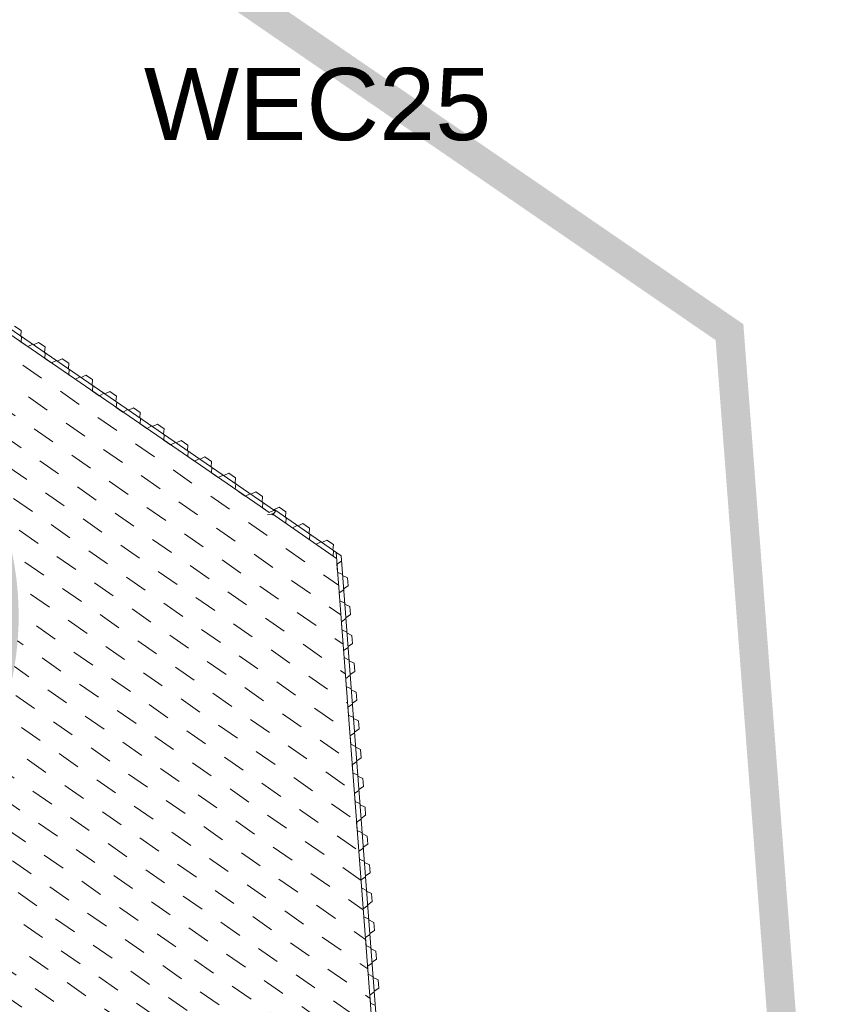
# Model space of a CAD drawing. Header units: metres. Extents: x 68442 to 71740, y 407111 to 411160.
# Tile 58 of 186: x 70335 to 70363, y 407643 to 407677. Entities that reach past the tile are written whole.
import ezdxf

# ---------------------------------------------------------------- set-up
doc = ezdxf.new("R2010")
doc.units = ezdxf.units.M
doc.linetypes.add('XX-CENTER', pattern=[8, 5, -1, 1, -1])
doc.layers.get('0').update_dxf_attribs({"lineweight": 0})
doc.layers.add('MACG_alg_werkgrens', color=3, linetype='XX-CENTER', lineweight=0)
doc.layers.add('MACG_n_inr_damwand', color=1, linetype='Continuous', lineweight=0, plot=False, transparency=0.8)
doc.layers.add('MACG_n_vhr_arc_gravel', color=34, linetype='Continuous', lineweight=0, transparency=0.8)
doc.layers.add('MACG_n_vhr_arc_preassembly_13.5', color=6, linetype='Continuous', lineweight=0, transparency=0.8)
doc.styles.add('Arial', font='arial.ttf')

msp = doc.modelspace()

# ---------------------------------------------------------------- hatches: boundary and pattern name
at = {"layer": 'MACG_n_vhr_arc_gravel'}
h = msp.add_hatch(dxfattribs=at)
h.set_pattern_fill('GOST_GLASS', color=256, scale=0.2, angle=520.0858654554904, style=0)
h.set_pattern_definition([(273.2199345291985, (35012.68432001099, 204126.8092470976), (-0.5653514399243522, -0.6327540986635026), [0.4999999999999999, -0.7]), (273.2199345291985, (35012.54298217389, 204126.6510585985), (-0.5653514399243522, -0.6327540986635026), [0.2, -0.9999999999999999]), (273.2199345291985, (35012.84250851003, 204126.6679092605), (-0.5653514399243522, -0.6327540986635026), [0.2, -0.9999999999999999])])
h.paths.add_polyline_path([(70025.25061277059, 408271.4519929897, -0.4126200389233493), (70016.48605693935, 408267.7356093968, -0.4158088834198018), (70012.74938722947, 408276.5480071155), (70009.04532040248, 408278.0579372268, 0.4158088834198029), (70014.9963129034, 408264.0233778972, 0.4126200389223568), (70028.95467959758, 408269.9420628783)])
h.paths.add_polyline_path([(70023.00368709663, 408283.976622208, 0.4126200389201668), (70009.04532040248, 408278.0579372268), (70012.74938722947, 408276.5480071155, -0.4126200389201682), (70021.51394306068, 408280.2643907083, -0.4158088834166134), (70025.25061277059, 408271.4519929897), (70028.95467959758, 408269.9420628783, 0.4158088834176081)])
h.paths.add_polyline_path([(69961.00368709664, 407918.976622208, 1), (69952.99631290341, 407899.0233778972, 1)])
h.paths.add_polyline_path([(69954.48605693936, 407902.7356093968, -1), (69959.5139430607, 407915.2643907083, -1)], flags=16)
h.paths.add_polyline_path([(70328.00368709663, 407665.976622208, 1), (70319.9963129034, 407646.0233778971, 1)])
h.paths.add_polyline_path([(70321.48605693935, 407649.7356093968, -1), (70326.51394306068, 407662.2643907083, -1)], flags=16)
h.paths.add_polyline_path([(70683.99631290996, 407395.0233778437, 1), (70692.00368710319, 407414.9766221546, 1)])
h.paths.add_polyline_path([(70690.51394306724, 407411.2643906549, -1), (70685.48605694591, 407398.7356093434, -1)], flags=16)
at = {"layer": 'MACG_n_vhr_arc_preassembly_13.5'}
h = msp.add_hatch(dxfattribs=at)
h.set_pattern_fill('DASH', color=256, scale=0.4999999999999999, angle=145.1076404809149)
h.set_pattern_definition([(145.1076404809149, (69982.3729599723, 409427.9198574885), (-1.105110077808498, -0.1970021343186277), [0.7937499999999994, -0.7937499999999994])])
edge = h.paths.add_edge_path()
edge.add_line((70331.90452269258, 407667.4964606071), (70345.76151491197, 407657.9876553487))
edge.add_line((70345.76151491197, 407657.9876553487), (70348.20272378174, 407625.9143582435))
edge.add_line((70348.20272378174, 407625.9143582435), (70329.33655968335, 407638.8539135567))
edge.add_line((70329.33655968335, 407638.8539135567), (70327.8341342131, 407636.6719954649))
edge.add_line((70327.8341342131, 407636.6719954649), (70325.78893575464, 407637.2283388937))
edge.add_line((70325.78893575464, 407637.2283388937), (70315.81964719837, 407644.0913086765))
edge.add_line((70315.81964719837, 407644.0913086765), (70318.00219252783, 407647.0787442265))
edge.add_arc((70324.00000000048, 407656.000000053), 10.75000000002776, 236.0868508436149, 415.5146087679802)
edge.add_line((70330.08660796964, 407664.8609087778), (70331.90452269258, 407667.4964606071))

# ---------------------------------------------------------------- linework, layer by layer
at = {"layer": 'MACG_alg_werkgrens', "ltscale": 10, "const_width": 1, "flags": 128}
msp.add_lwpolyline([(70449.75110675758, 408032.1633783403), (70449.75110675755, 408032.1633783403), (70437.26048521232, 408048.5572528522), (70414.44587033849, 408089.5122830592, -0.3740079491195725), (70400.2751223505, 408120.1932555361), (70381.12097562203, 408153.5326421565), (70372.26820272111, 408163.828134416), (70353.31811253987, 408204.8643820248), (70334.342093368, 408247.8170675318), (70308.21320106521, 408318.3969412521), (70297.48713468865, 408362.1681038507), (70288.88943451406, 408397.157071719), (70280.29064605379, 408432.1504684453), (70275.14318162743, 408459.9219435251), (70272.2676514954, 408479.5770818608), (70270.83632342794, 408507.8917170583), (70305.355600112, 408513.0465303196), (70308.93154252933, 408516.5280840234), (70286.13218470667, 408539.9455572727), (70289.5593152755, 408543.5007397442), (70271.34913274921, 408561.0550210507), (70272.8871239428, 408576.3558702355), (70305.69238196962, 408609.8626763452), (70303.11734974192, 408628.630869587), (70214.72886190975, 408626.4760833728, 0.4080166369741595), (70190.07242361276, 408599.7292228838), (70194.78208024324, 408539.542693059), (70180.57079415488, 408538.4306455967), (70173.02254888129, 408540.3201672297), (70162.75351299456, 408538.2492608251), (70123.20918804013, 408526.0587549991), (70117.39426621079, 408545.2623385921), (70096.49411893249, 408538.739595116), (70089.02535606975, 408536.4086630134), (70069.32629613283, 408530.2607678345), (70064.97024913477, 408530.2607678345), (70064.97024913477, 408530.2607678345), (70032.38618621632, 408502.9950407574), (70024.17786809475, 408496.5580130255), (70024.78257151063, 408494.3313443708), (70030.87327414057, 408475.1776058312), (70040.42376762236, 408478.2872595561), (70065.28792333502, 408399.0103102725, -0.1691891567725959), (70062.0264933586, 408359.7042912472), (70044.78462821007, 408334.6818010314), (70029.70755659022, 408312.800996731), (70025.15136123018, 408301.656749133), (70055.07869391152, 408289.6466874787), (70035.99033770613, 408242.0505468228), (69983.2055865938, 408225.9411914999), (69958.71626459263, 408190.4593330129), (69928.80971364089, 408147.1286108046), (69891.67128866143, 408088.6347437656), (69874.64430954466, 408051.7656010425), (69867.2066074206, 408035.6604716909), (69868.16571414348, 408034.5831561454), (69864.0029041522, 408016.6150950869), (69863.57335342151, 408003.3219932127), (69866.17064026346, 407986.3930651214), (69870.82333869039, 407973.5788945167), (69882.91845645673, 407954.8838963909), (69901.66460463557, 407941.3265500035), (69931.14259833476, 407921.2352215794), (69949.41731141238, 407947.8060080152), (69991.67407793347, 407918.7944963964), (69995.1381627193, 407873.290241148), (70296.88051777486, 407665.4229260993), (70317.09395003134, 407694.8507533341), (70359.37042756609, 407665.8257020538), (70362.8613115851, 407619.9694117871), (70630.24951106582, 407435.7683337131), (70660.42102212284, 407415.0030920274), (70680.43624065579, 407444.1423488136), (70722.7127250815, 407415.1172927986), (70726.16602174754, 407369.7547504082), (70746.39925749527, 407355.8294272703), (70860.01185092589, 407276.9704884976), (70923.64004013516, 407234.3389516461), (70930.5104106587, 407230.9367803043), (70942.35951445, 407225.0691664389), (70957.54767673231, 407221.5277558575), (70971.47139689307, 407218.2811741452), (70982.06287768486, 407217.8718223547), (70996.88600269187, 407217.2989210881), (71015.50683534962, 407220.0972002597), (71035.84313828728, 407226.7924908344, -0.7887954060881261), (71046.43386792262, 407275.7437750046), (71049.35235868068, 407277.9932507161), (71063.78109042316, 407306.5844286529), (71073.04640867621, 407323.9202346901), (71078.98607906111, 407335.0336115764), (71087.07517371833, 407350.1686530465), (71114.98088640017, 407403.7632056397), (71133.43641257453, 407394.2534076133), (71179.71403256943, 407483.0871223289), (71218.76709513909, 407558.8768306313), (71211.95859449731, 407562.3851275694), (71175.7283685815, 407577.3559038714), (71153.87343005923, 407584.7105484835), (71134.0260489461, 407590.4397925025), (71112.74362180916, 407597.5372811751), (71091.53068340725, 407605.7138318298), (71060.72380642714, 407614.3893594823, -0.09505046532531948), (71052.71617339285, 407619.8681444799), (71041.84495613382, 407625.0202977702), (70995.12877170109, 407648.7943905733), (70996.50650999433, 407651.40855385), (70889.07246311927, 407707.5680870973), (70786.37390005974, 407761.3273349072), (70748.98648092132, 407780.8212032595), (70719.81421827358, 407796.4042449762, -0.291353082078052), (70694.99764102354, 407808.6224554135), (70652.20813681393, 407834.4862569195), (70644.45371665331, 407840.4785463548), (70647.4079245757, 407845.652540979), (70642.7404464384, 407848.8108733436), (70629.04274281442, 407859.3464945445), (70617.42981923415, 407868.2786022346), (70606.96843393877, 407876.3250015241), (70598.63475945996, 407882.7348669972), (70585.64954915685, 407892.7224722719), (70579.80015498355, 407897.7450808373), (70571.58550420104, 407905.1730551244), (70565.00664071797, 407911.1218933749), (70557.9042961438, 407917.5440815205), (70552.79575541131, 407922.1634025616), (70546.41774176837, 407927.9306253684), (70536.50879281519, 407936.8906432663), (70533.55281725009, 407939.8856780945), (70527.42949635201, 407946.0899104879), (70518.81236445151, 407954.8209062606), (70511.8892848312, 407961.8354651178), (70505.06073812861, 407968.7542419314), (70496.2891799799, 407977.6417044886), (70489.38621941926, 407985.103766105), (70479.29453818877, 408002.8813538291), (70473.93067682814, 408010.0628518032), (70469.69425676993, 408015.7348556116), (70464.14947176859, 408023.1585863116), (70460.15701543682, 408028.4857620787), (70449.75110675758, 408032.1633783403)], format="xyb", dxfattribs=at)
at = {"layer": 'MACG_n_inr_damwand'}
for p, q in [((70320.72179452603, 407675.3781198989), (70343.6489461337, 407659.6298819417)), ((70320.86862336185, 407675.0770880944), (70343.3026501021, 407659.6670164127)), ((70334.61033654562, 407666.0376222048), (70334.8411322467, 407665.8790872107)), ((70334.8411322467, 407665.8790872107), (70334.82627324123, 407665.6896691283)), ((70334.82627324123, 407665.6896691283), (70334.83863729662, 407665.6811761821)), ((70334.85100135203, 407665.672683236), (70334.83614234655, 407665.4832651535)), ((70334.83863729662, 407665.6811761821), (70334.85100135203, 407665.672683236)), ((70334.83614234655, 407665.4832651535), (70335.0669380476, 407665.3247301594)), ((70335.0669380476, 407665.3247301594), (70335.23840842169, 407665.4065709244)), ((70335.23840842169, 407665.4065709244), (70335.26313653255, 407665.3895850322)), ((70335.26313653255, 407665.3895850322), (70335.43460690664, 407665.4714257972)), ((70335.43460690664, 407665.4714257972), (70335.66540260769, 407665.3128908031)), ((70335.66540260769, 407665.3128908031), (70335.65054360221, 407665.1234727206)), ((70335.65054360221, 407665.1234727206), (70335.6629076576, 407665.1149797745)), ((70335.67527171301, 407665.1064868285), (70335.66041270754, 407664.9170687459)), ((70335.66041270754, 407664.9170687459), (70335.89120840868, 407664.7585337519)), ((70335.6629076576, 407665.1149797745), (70335.67527171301, 407665.1064868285)), ((70336.08740689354, 407664.8233886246), (70336.25887726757, 407664.9052293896)), ((70336.25887726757, 407664.9052293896), (70336.48967296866, 407664.7466943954)), ((70335.89120840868, 407664.7585337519), (70336.06267878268, 407664.8403745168)), ((70336.06267878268, 407664.8403745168), (70336.08740689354, 407664.8233886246)), ((70336.48967296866, 407664.7466943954), (70336.47481396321, 407664.557276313)), ((70336.47481396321, 407664.557276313), (70336.48717801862, 407664.5487833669)), ((70336.49954207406, 407664.5402904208), (70336.48468306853, 407664.3508723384)), ((70336.48717801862, 407664.5487833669), (70336.49954207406, 407664.5402904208)), ((70336.48468306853, 407664.3508723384), (70336.71547876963, 407664.1923373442)), ((70336.71547876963, 407664.1923373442), (70336.8869491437, 407664.2741781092)), ((70336.8869491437, 407664.2741781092), (70336.9116772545, 407664.257192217)), ((70336.9116772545, 407664.257192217), (70337.08314762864, 407664.3390329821)), ((70337.08314762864, 407664.3390329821), (70337.31394332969, 407664.1804979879)), ((70337.31394332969, 407664.1804979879), (70337.29908432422, 407663.9910799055)), ((70337.29908432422, 407663.9910799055), (70337.31144837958, 407663.9825869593)), ((70337.32381243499, 407663.9740940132), (70337.30895342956, 407663.7846759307)), ((70337.31144837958, 407663.9825869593), (70337.32381243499, 407663.9740940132)), ((70337.30895342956, 407663.7846759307), (70337.53974913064, 407663.6261409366)), ((70337.53974913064, 407663.6261409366), (70337.71121950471, 407663.7079817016)), ((70337.71121950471, 407663.7079817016), (70337.73594761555, 407663.6909958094)), ((70337.73594761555, 407663.6909958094), (70337.90741798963, 407663.7728365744)), ((70337.90741798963, 407663.7728365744), (70338.13821369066, 407663.6143015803)), ((70338.13821369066, 407663.6143015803), (70338.12335468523, 407663.4248834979)), ((70338.12335468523, 407663.4248834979), (70338.13571874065, 407663.4163905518)), ((70338.148082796, 407663.4078976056), (70338.13322379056, 407663.2184795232)), ((70338.13322379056, 407663.2184795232), (70338.36401949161, 407663.0599445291)), ((70338.13571874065, 407663.4163905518), (70338.148082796, 407663.4078976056)), ((70338.56021797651, 407663.1247994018), (70338.73168835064, 407663.2066401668)), ((70338.73168835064, 407663.2066401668), (70338.96248405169, 407663.0481051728)), ((70338.36401949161, 407663.0599445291), (70338.53548986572, 407663.1417852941)), ((70338.53548986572, 407663.1417852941), (70338.56021797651, 407663.1247994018)), ((70338.96248405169, 407663.0481051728), (70338.94762504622, 407662.8586870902)), ((70338.94762504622, 407662.8586870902), (70338.95998910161, 407662.8501941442)), ((70338.9723531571, 407662.8417011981), (70338.95749415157, 407662.6522831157)), ((70338.95998910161, 407662.8501941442), (70338.9723531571, 407662.8417011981)), ((70338.95749415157, 407662.6522831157), (70339.18828985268, 407662.4937481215)), ((70339.18828985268, 407662.4937481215), (70339.35976022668, 407662.5755888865)), ((70339.35976022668, 407662.5755888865), (70339.38448833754, 407662.5586029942)), ((70339.38448833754, 407662.5586029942), (70339.5559587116, 407662.6404437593)), ((70339.5559587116, 407662.6404437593), (70339.78675441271, 407662.4819087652)), ((70339.78675441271, 407662.4819087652), (70339.77189540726, 407662.2924906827)), ((70339.77189540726, 407662.2924906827), (70339.78425946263, 407662.2839977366)), ((70339.79662351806, 407662.2755047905), (70339.78176451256, 407662.086086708)), ((70339.78425946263, 407662.2839977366), (70339.79662351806, 407662.2755047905)), ((70339.78176451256, 407662.086086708), (70340.01256021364, 407661.9275517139)), ((70340.01256021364, 407661.9275517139), (70340.18403058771, 407662.0093924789)), ((70340.18403058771, 407662.0093924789), (70340.20875869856, 407661.9924065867)), ((70340.20875869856, 407661.9924065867), (70340.38022907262, 407662.0742473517)), ((70340.38022907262, 407662.0742473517), (70340.6110247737, 407661.9157123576)), ((70340.6110247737, 407661.9157123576), (70340.59616576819, 407661.7262942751)), ((70340.59616576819, 407661.7262942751), (70340.60852982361, 407661.717801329)), ((70340.62089387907, 407661.7093083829), (70340.60603487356, 407661.5198903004)), ((70340.60603487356, 407661.5198903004), (70340.83683057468, 407661.3613553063)), ((70340.60852982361, 407661.717801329), (70340.62089387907, 407661.7093083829)), ((70340.83683057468, 407661.3613553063), (70341.00830094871, 407661.4431960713)), ((70341.00830094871, 407661.4431960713), (70341.03302905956, 407661.4262101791)), ((70341.03302905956, 407661.4262101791), (70341.20449943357, 407661.508050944)), ((70341.20449943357, 407661.508050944), (70341.43529513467, 407661.3495159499)), ((70341.43529513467, 407661.3495159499), (70341.42043612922, 407661.1600978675)), ((70341.42043612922, 407661.1600978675), (70341.43280018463, 407661.1516049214)), ((70341.44516424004, 407661.1431119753), (70341.43030523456, 407660.9536938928)), ((70341.43280018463, 407661.1516049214), (70341.44516424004, 407661.1431119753)), ((70341.43030523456, 407660.9536938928), (70341.66110093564, 407660.7951588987)), ((70341.66110093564, 407660.7951588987), (70341.83257130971, 407660.8769996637)), ((70341.83257130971, 407660.8769996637), (70341.85729942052, 407660.8600137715)), ((70341.85729942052, 407660.8600137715), (70342.0287697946, 407660.9418545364)), ((70342.0287697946, 407660.9418545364), (70342.25956549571, 407660.7833195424)), ((70342.25956549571, 407660.7833195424), (70342.24470649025, 407660.5939014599)), ((70342.24470649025, 407660.5939014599), (70342.25707054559, 407660.5854085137)), ((70342.26943460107, 407660.5769155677), (70342.25457559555, 407660.3874974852)), ((70342.25707054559, 407660.5854085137), (70342.26943460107, 407660.5769155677)), ((70342.37118699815, 407660.3074007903), (70342.60198269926, 407660.1488657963)), ((70342.60198269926, 407660.1488657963), (70342.77345307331, 407660.2307065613)), ((70342.77345307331, 407660.2307065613), (70342.79818118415, 407660.213720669)), ((70342.79818118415, 407660.213720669), (70342.9696515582, 407660.2955614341)), ((70342.9696515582, 407660.2955614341), (70343.20044725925, 407660.1370264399)), ((70343.20044725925, 407660.1370264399), (70343.18558825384, 407659.9476083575)), ((70343.18558825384, 407659.9476083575), (70343.19795230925, 407659.9391154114)), ((70343.21031636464, 407659.9306224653), (70343.19545735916, 407659.7412043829)), ((70343.19545735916, 407659.7412043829), (70343.42625306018, 407659.5826693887)), ((70343.19795230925, 407659.9391154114), (70343.21031636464, 407659.9306224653)), ((70343.77746056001, 407659.7664108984), (70343.60557694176, 407659.6854416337)), ((70344.0074485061, 407659.6067063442), (70343.77746056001, 407659.7664108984)), ((70343.3666609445, 407659.5095396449), (70343.55607903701, 407659.4946807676)), ((70343.42615819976, 407659.5825171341), (70343.60232466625, 407659.6619053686)), ((70345.76151491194, 407657.9876553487), (70343.52497436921, 407659.5476823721)), ((70343.55607903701, 407659.4946807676), (70343.6489461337, 407659.6298819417)), ((70343.60232466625, 407659.6619053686), (70343.6489461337, 407659.6298819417)), ((70345.91969323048, 407658.0784258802), (70343.62455877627, 407659.6661475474)), ((70343.99162813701, 407659.417366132), (70344.0074485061, 407659.6067063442)), ((70344.01626970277, 407659.4002549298), (70343.99162813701, 407659.417366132)), ((70344.00044933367, 407659.2109147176), (70344.01626970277, 407659.4002549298)), ((70344.40232089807, 407659.132179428), (70344.23043727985, 407659.0512101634)), ((70344.41464168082, 407659.123623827), (70344.40232089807, 407659.132179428)), ((70344.42696246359, 407659.1150682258), (70344.41464168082, 407659.123623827)), ((70344.59884608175, 407659.1960374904), (70344.42696246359, 407659.1150682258)), ((70344.82883402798, 407659.0363329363), (70344.59884608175, 407659.1960374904)), ((70344.81301365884, 407658.8469927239), (70344.82883402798, 407659.0363329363)), ((70344.83765522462, 407658.8298815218), (70344.81301365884, 407658.8469927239)), ((70344.82183485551, 407658.6405413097), (70344.83765522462, 407658.8298815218)), ((70345.22370641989, 407658.56180602), (70345.05182280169, 407658.4808367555)), ((70345.23602720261, 407658.5532504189), (70345.22370641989, 407658.56180602)), ((70345.24834798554, 407658.5446948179), (70345.23602720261, 407658.5532504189)), ((70345.42023160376, 407658.6256640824), (70345.24834798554, 407658.5446948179)), ((70345.65021954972, 407658.4659595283), (70345.42023160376, 407658.6256640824)), ((70345.63439918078, 407658.2766193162), (70345.65021954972, 407658.4659595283)), ((70345.64322037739, 407658.0701679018), (70345.6590407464, 407658.259508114)), ((70348.38941523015, 407625.6361309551), (70345.91969323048, 407658.0784258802)), ((70345.77642810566, 407657.7924158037), (70345.9332901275, 407657.8996273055)), ((70345.79767402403, 407657.5132230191), (70345.77642810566, 407657.7924158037)), ((70345.9332901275, 407657.8996273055), (70345.93101377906, 407657.9295408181)), ((70345.96895291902, 407657.4309822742), (70345.79767402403, 407657.5132230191)), ((70345.97009109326, 407657.4160255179), (70345.96895291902, 407657.4309822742)), ((70345.97122926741, 407657.4010687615), (70345.97009109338, 407657.4160255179)), ((70346.1425081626, 407657.3188280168), (70345.97122926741, 407657.4010687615)), ((70346.006892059, 407656.9324237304), (70346.16375408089, 407657.0396352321)), ((70346.16375408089, 407657.0396352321), (70346.1425081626, 407657.3188280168)), ((70345.85230638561, 407656.7952987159), (70346.0091684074, 407656.9025102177)), ((70345.87355230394, 407656.5161059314), (70345.85230638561, 407656.7952987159)), ((70346.0091684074, 407656.9025102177), (70346.006892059, 407656.9324237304)), ((70346.0448311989, 407656.4338651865), (70345.87355230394, 407656.5161059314)), ((70346.04596937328, 407656.4189084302), (70346.0448311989, 407656.4338651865)), ((70346.04710754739, 407656.4039516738), (70346.04596937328, 407656.4189084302)), ((70346.21838644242, 407656.3217109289), (70346.04710754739, 407656.4039516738)), ((70346.08277033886, 407655.9353066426), (70346.23963236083, 407656.0425181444)), ((70346.23963236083, 407656.0425181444), (70346.21838644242, 407656.3217109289)), ((70345.92818466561, 407655.7981816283), (70346.08504668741, 407655.90539313)), ((70345.94943058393, 407655.5189888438), (70345.92818466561, 407655.7981816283)), ((70346.08504668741, 407655.90539313), (70346.08277033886, 407655.9353066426)), ((70346.12070947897, 407655.4367480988), (70345.94943058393, 407655.5189888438)), ((70346.12184765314, 407655.4217913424), (70346.12070947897, 407655.4367480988)), ((70346.12298582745, 407655.4068345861), (70346.12184765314, 407655.4217913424)), ((70346.29426472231, 407655.3245938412), (70346.12298582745, 407655.4068345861)), ((70346.31551064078, 407655.0454010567), (70346.29426472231, 407655.3245938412)), ((70346.15864861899, 407654.938189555), (70346.31551064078, 407655.0454010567)), ((70346.00406294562, 407654.8010645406), (70346.16092496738, 407654.9082760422)), ((70346.16092496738, 407654.9082760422), (70346.15864861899, 407654.938189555)), ((70346.02348035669, 407654.5515405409), (70346.19476398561, 407654.4693096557)), ((70346.36833372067, 407654.3571660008), (70346.19705482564, 407654.4394067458)), ((70346.38957963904, 407654.0779732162), (70346.36833372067, 407654.3571660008)), ((70346.0781319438, 407653.8336367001), (70346.23499396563, 407653.9408482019)), ((70346.23271761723, 407653.9707617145), (70346.38957963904, 407654.0779732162)), ((70346.23499396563, 407653.9408482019), (70346.23271761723, 407653.9707617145)), ((70346.09937786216, 407653.5544439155), (70346.0781319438, 407653.8336367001)), ((70346.27065675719, 407653.4722031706), (70346.09937786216, 407653.5544439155)), ((70346.27179493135, 407653.4572464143), (70346.27065675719, 407653.4722031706)), ((70346.27293310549, 407653.442289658), (70346.27179493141, 407653.4572464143)), ((70346.44421200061, 407653.3600489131), (70346.27293310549, 407653.442289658)), ((70346.46545791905, 407653.0808561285), (70346.44421200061, 407653.3600489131)), ((70346.15401022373, 407652.8365196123), (70346.31087224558, 407652.9437311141)), ((70346.30859589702, 407652.9736446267), (70346.46545791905, 407653.0808561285)), ((70346.31087224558, 407652.9437311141), (70346.30859589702, 407652.9736446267)), ((70346.17525614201, 407652.5573268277), (70346.15401022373, 407652.8365196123)), ((70346.34653503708, 407652.4750860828), (70346.17525614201, 407652.5573268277)), ((70346.34767321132, 407652.4601293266), (70346.34653503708, 407652.4750860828)), ((70346.34881138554, 407652.4451725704), (70346.34767321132, 407652.4601293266)), ((70346.5200902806, 407652.3629318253), (70346.34881138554, 407652.4451725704)), ((70346.54133619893, 407652.0837390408), (70346.5200902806, 407652.3629318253)), ((70346.2298885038, 407651.8394025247), (70346.38675052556, 407651.9466140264)), ((70346.38447417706, 407651.976527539), (70346.54133619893, 407652.0837390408)), ((70346.38675052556, 407651.9466140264), (70346.38447417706, 407651.976527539)), ((70346.25113442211, 407651.5602097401), (70346.2298885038, 407651.8394025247)), ((70346.42241331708, 407651.4779689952), (70346.25113442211, 407651.5602097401)), ((70346.4235514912, 407651.4630122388), (70346.42241331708, 407651.4779689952)), ((70346.42468966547, 407651.4480554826), (70346.4235514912, 407651.4630122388)), ((70346.59596856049, 407651.3658147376), (70346.42468966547, 407651.4480554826)), ((70346.6172144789, 407651.0866219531), (70346.59596856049, 407651.3658147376)), ((70346.30576678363, 407650.8422854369), (70346.4626288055, 407650.9494969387)), ((70346.46035245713, 407650.9794104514), (70346.6172144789, 407651.0866219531)), ((70346.4626288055, 407650.9494969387), (70346.46035245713, 407650.9794104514)), ((70346.327012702, 407650.5630926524), (70346.30576678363, 407650.8422854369)), ((70346.49829159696, 407650.4808519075), (70346.327012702, 407650.5630926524)), ((70346.49942977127, 407650.4658951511), (70346.49829159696, 407650.4808519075)), ((70346.5005679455, 407650.4509383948), (70346.49942977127, 407650.4658951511)), ((70346.6718468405, 407650.3686976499), (70346.5005679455, 407650.4509383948)), ((70346.69309275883, 407650.0895048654), (70346.6718468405, 407650.3686976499)), ((70346.38164506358, 407649.8451683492), (70346.5385070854, 407649.9523798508)), ((70346.53623073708, 407649.9822933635), (70346.69309275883, 407650.0895048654)), ((70346.5385070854, 407649.9523798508), (70346.53623073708, 407649.9822933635)), ((70346.402890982, 407649.5659755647), (70346.38164506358, 407649.8451683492)), ((70346.57416987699, 407649.4837348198), (70346.402890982, 407649.5659755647)), ((70346.57530805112, 407649.4687780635), (70346.57416987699, 407649.4837348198)), ((70346.57644622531, 407649.4538213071), (70346.57530805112, 407649.4687780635)), ((70346.74772512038, 407649.3715805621), (70346.57644622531, 407649.4538213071)), ((70346.76897103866, 407649.0923877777), (70346.74772512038, 407649.3715805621)), ((70346.45752334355, 407648.8480512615), (70346.6143853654, 407648.9552627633)), ((70346.4787692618, 407648.5688584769), (70346.45752334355, 407648.8480512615)), ((70346.61210901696, 407648.9851762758), (70346.76897103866, 407649.0923877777)), ((70346.6143853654, 407648.9552627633), (70346.61210901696, 407648.9851762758)), ((70346.650048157, 407648.4866177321), (70346.4787692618, 407648.5688584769)), ((70346.65118633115, 407648.4716609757), (70346.650048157, 407648.4866177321)), ((70346.6523245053, 407648.4567042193), (70346.65118633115, 407648.4716609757)), ((70346.82360340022, 407648.3744634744), (70346.6523245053, 407648.4567042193)), ((70346.84484931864, 407648.0952706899), (70346.82360340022, 407648.3744634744)), ((70346.53340162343, 407647.8509341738), (70346.69026364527, 407647.9581456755)), ((70346.55464754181, 407647.5717413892), (70346.53340162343, 407647.8509341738)), ((70346.6879872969, 407647.9880591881), (70346.84484931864, 407648.0952706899)), ((70346.69026364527, 407647.9581456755), (70346.6879872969, 407647.9880591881)), ((70346.72592643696, 407647.4895006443), (70346.55464754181, 407647.5717413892)), ((70346.72706461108, 407647.4745438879), (70346.72592643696, 407647.4895006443)), ((70346.72820278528, 407647.4595871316), (70346.72706461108, 407647.4745438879)), ((70346.89948168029, 407647.3773463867), (70346.72820278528, 407647.4595871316)), ((70346.9207275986, 407647.0981536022), (70346.89948168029, 407647.3773463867)), ((70346.60927990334, 407646.8538170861), (70346.76614192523, 407646.9610285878)), ((70346.63052582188, 407646.5746243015), (70346.60927990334, 407646.8538170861)), ((70346.7638655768, 407646.9909421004), (70346.9207275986, 407647.0981536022)), ((70346.76614192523, 407646.9610285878), (70346.7638655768, 407646.9909421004)), ((70346.80180471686, 407646.4923835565), (70346.63052582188, 407646.5746243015)), ((70346.80294289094, 407646.4774268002), (70346.80180471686, 407646.4923835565)), ((70346.80408106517, 407646.4624700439), (70346.80294289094, 407646.4774268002)), ((70346.97535996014, 407646.3802292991), (70346.80408106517, 407646.4624700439)), ((70346.83974385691, 407645.9938250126), (70346.99660587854, 407646.1010365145)), ((70346.99660587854, 407646.1010365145), (70346.97535996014, 407646.3802292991)), ((70346.68515818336, 407645.8566999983), (70346.84202020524, 407645.9639115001)), ((70346.70640410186, 407645.5775072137), (70346.68515818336, 407645.8566999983)), ((70346.84202020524, 407645.9639115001), (70346.83974385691, 407645.9938250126)), ((70346.87768299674, 407645.4952664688), (70346.70640410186, 407645.5775072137)), ((70346.87882117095, 407645.4803097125), (70346.87768299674, 407645.4952664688)), ((70346.87995934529, 407645.4653529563), (70346.87882117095, 407645.4803097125)), ((70347.05123824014, 407645.3831122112), (70346.87995934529, 407645.4653529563)), ((70346.91562213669, 407644.996707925), (70347.07248415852, 407645.1039194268)), ((70347.07248415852, 407645.1039194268), (70347.05123824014, 407645.3831122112)), ((70346.76103646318, 407644.8595829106), (70346.91789848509, 407644.9667944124)), ((70346.78228238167, 407644.580390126), (70346.76103646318, 407644.8595829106)), ((70346.91789848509, 407644.9667944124), (70346.91562213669, 407644.996707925)), ((70346.95356127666, 407644.4981493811), (70346.78228238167, 407644.580390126)), ((70346.95469945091, 407644.4831926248), (70346.95356127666, 407644.4981493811)), ((70346.95583762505, 407644.4682358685), (70346.95469945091, 407644.4831926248)), ((70347.12711652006, 407644.3859951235), (70346.95583762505, 407644.4682358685)), ((70346.99150041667, 407643.9995908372), (70347.14836243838, 407644.106802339)), ((70347.14836243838, 407644.106802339), (70347.12711652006, 407644.3859951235)), ((70346.83691474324, 407643.8624658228), (70346.99377676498, 407643.9696773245)), ((70346.85816066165, 407643.5832730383), (70346.83691474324, 407643.8624658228)), ((70346.99377676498, 407643.9696773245), (70346.99150041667, 407643.9995908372)), ((70347.02943955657, 407643.5010322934), (70346.85816066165, 407643.5832730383)), ((70347.03057773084, 407643.486075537), (70347.02943955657, 407643.5010322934)), ((70347.031715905, 407643.4711187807), (70347.03057773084, 407643.486075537)), ((70347.20299480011, 407643.3888780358), (70347.031715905, 407643.4711187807)), ((70347.2242407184, 407643.1096852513), (70347.20299480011, 407643.3888780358)), ((70347.06737869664, 407643.0024737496), (70347.2242407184, 407643.1096852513)), ((70346.91279302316, 407642.8653487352), (70347.0696550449, 407642.9725602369)), ((70346.9340389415, 407642.5861559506), (70346.91279302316, 407642.8653487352)), ((70347.0696550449, 407642.9725602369), (70347.06737869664, 407643.0024737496)), ((70347.10531783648, 407642.5039152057), (70346.9340389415, 407642.5861559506))]:
    msp.add_line(p, q, dxfattribs=at)
at = {"layer": 'MACG_n_inr_damwand', "flags": 128}
msp.add_lwpolyline([(70345.74586188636, 407658.1930713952), (70348.07219715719, 407627.6293982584)], dxfattribs=at)

# ---------------------------------------------------------------- texts
at = {"style": 'Arial'}
msp.add_text('WEC25', height=2.5, dxfattribs=at).set_placement((70339.08966295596, 407672.4768036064))

doc.saveas('drawing.dxf')
